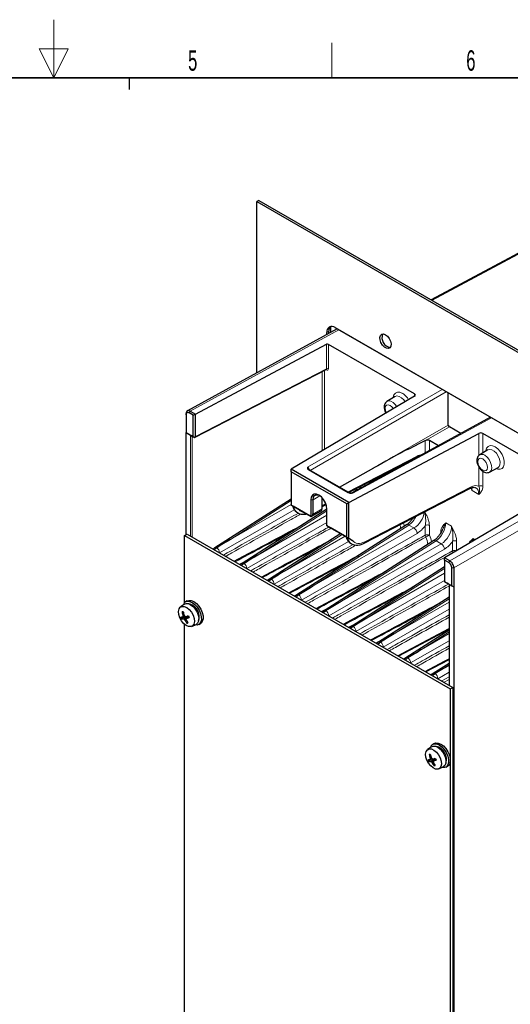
# Paper-space layout 'Blatt2' of a CAD drawing. Header units: millimetres. Extents: x 5 to 418, y 2 to 292.
# Tile 54 of 64: x 211 to 295, y 123 to 292. Entities that reach past the tile are written whole.
import ezdxf

# ---------------------------------------------------------------- set-up
doc = ezdxf.new("R2010")
doc.units = ezdxf.units.MM
doc.layers.add('SLD-0', color=7, linetype='Continuous')
doc.styles.add('SLDTEXTSTYLE0', font='TXT', dxfattribs={"width": 0.605})

psp = doc.layouts.new('Blatt2')

# ---------------------------------------------------------------- linework, layer by layer
at = {"color": 7, "linetype": 'Continuous', "lineweight": 25}
for p, q in [((252.2, 261.44), (251.84, 261.24)), ((251.84, 261.24), (322.55, 220.41)), ((251.84, 231.82), (251.84, 261.24)), ((252.2, 261.44), (322.91, 220.62)), ((306.12, 257.44), (281.78, 244.36)), ((265.67, 239.37), (239.93, 225.3)), ((263.86, 238.39), (263.86, 238.78)), ((264.22, 238.58), (264.22, 238.99)), ((264.57, 238.77), (264.57, 239.79)), ((265.27, 239.61), (309.13, 214.28)), ((265.28, 239.6), (309.12, 214.29)), ((265.63, 239.35), (265.63, 239.39)), ((241.31, 224.74), (263.81, 236.73)), ((278.92, 228.2), (264.16, 236.72)), ((241.3, 220.77), (263.75, 232.41)), ((278.93, 227.8), (257.75, 215.25)), ((275.61, 227.77), (274.2, 226.92)), ((284.73, 222.86), (284.73, 228.37)), ((240.42, 225.25), (241.31, 224.74)), ((239.72, 224.64), (239.72, 224.84)), ((239.72, 224.64), (239.72, 221.58)), ((240.95, 224.54), (240.25, 224.94)), ((240.95, 224.54), (241.31, 224.74)), ((240.95, 220.86), (240.95, 224.54)), ((241.31, 220.88), (241.31, 224.74)), ((291.97, 224.19), (268.11, 211.16)), ((286.89, 221.41), (284.91, 222.56)), ((239.72, 221.58), (240.95, 220.86)), ((239.72, 221.58), (240.52, 221.11)), ((239.72, 204.02), (239.72, 221.58)), ((239.72, 221.58), (239.72, 221.58)), ((240.74, 220.99), (241.09, 220.78)), ((240.95, 220.86), (241.02, 220.82)), ((241.1, 220.78), (241.09, 220.78)), ((267.65, 209.53), (289.97, 221.43)), ((280.78, 220.21), (280.92, 220.26)), ((283.02, 219.3), (281.48, 220.19)), ((305.43, 212.89), (290.67, 221.41)), ((291.52, 218.59), (290.11, 217.74)), ((267.61, 211.25), (279.25, 217.28)), ((267.65, 209.53), (257.75, 215.25)), ((257.75, 214.84), (257.75, 215.25)), ((267.29, 209.33), (257.75, 214.84)), ((257.75, 214.84), (257.75, 209.12)), ((260.78, 215.22), (260.79, 215.21)), ((267.63, 211.24), (260.84, 215.16)), ((266.04, 212.16), (271.95, 215.48)), ((291.82, 214.78), (293.26, 215.57)), ((270.29, 202.56), (288.44, 211.97)), ((305.44, 212.69), (284.09, 200.04)), ((257.75, 210.15), (244.66, 201.78)), ((261.14, 210.02), (261.14, 207.17)), ((261.5, 207.57), (261.5, 210.02)), ((263.06, 208.46), (263.06, 210.38)), ((263.9, 208.38), (249.35, 199.08)), ((257.75, 209.12), (261.14, 207.17)), ((257.98, 208.99), (257.75, 209.12)), ((257.75, 209.12), (257.75, 209.12)), ((258.09, 208.93), (258.11, 208.92)), ((260.96, 207.27), (258.11, 208.92)), ((261.19, 207.14), (262.9, 208.12)), ((263.06, 208.89), (263.75, 209.24)), ((263.9, 205.57), (263.9, 208.43)), ((267.29, 209.33), (267.65, 209.53)), ((267.29, 203.61), (267.29, 209.33)), ((267.65, 203.41), (267.65, 209.53)), ((258.83, 207.8), (258.88, 207.77)), ((261.18, 207.14), (261.14, 207.17)), ((277.55, 205.71), (258.72, 193.67)), ((263.9, 205.57), (267.29, 203.61)), ((263.9, 205.57), (263.9, 205.57)), ((267.29, 203.62), (264.43, 205.27)), ((239.45, 203.87), (239.89, 204.12)), ((239.45, 203.87), (285.06, 177.54)), ((239.45, 192.34), (239.45, 203.87)), ((239.89, 204.12), (285.5, 177.79)), ((266.28, 204.2), (254.03, 196.37)), ((282.24, 203.01), (263.4, 190.96)), ((267.29, 203.62), (267.3, 203.61)), ((267.29, 203.61), (267.65, 203.41)), ((267.65, 203.41), (268.27, 203.05)), ((268.02, 202.49), (268.08, 202.46)), ((247.99, 199.45), (251.28, 201.22)), ((284.09, 199.63), (284.09, 200.04)), ((284.97, 199.53), (284.09, 200.04)), ((284.09, 199.63), (284.09, 195.96)), ((284.79, 199.23), (284.09, 199.63)), ((252.67, 196.75), (255.97, 198.51)), ((284.09, 198.49), (268.09, 188.26)), ((285.32, 195.25), (285.32, 198.31)), ((285.68, 198.31), (285.68, 195.04)), ((257.35, 194.04), (260.65, 195.81)), ((284.09, 195.96), (285.32, 195.25)), ((284.09, 195.96), (284.15, 195.92)), ((284.09, 195.96), (284.09, 195.96)), ((284.15, 195.92), (284.22, 195.88)), ((284.22, 195.88), (284.58, 195.68)), ((284.87, 195.35), (284.87, 178.15)), ((284.88, 195.5), (285.68, 195.04)), ((285.32, 195.25), (285.68, 195.04)), ((285.68, 195.04), (285.68, 107.63)), ((262.04, 191.34), (265.34, 193.1)), ((284.87, 193.29), (272.77, 185.56)), ((239.43, 192.07), (238.76, 191.6)), ((239.92, 192.65), (239.63, 192.49)), ((239.38, 189.96), (238.95, 189.57)), ((239.56, 189.99), (239.14, 189.91)), ((239.39, 190.18), (239.18, 190.09)), ((239.47, 190.04), (239.19, 189.97)), ((239.73, 190.01), (239.29, 189.56)), ((240.05, 190.07), (239.38, 189.52)), ((239.68, 189.53), (239.47, 189.41)), ((240.11, 190.08), (239.67, 189.57)), ((240.11, 190.07), (239.73, 189.64)), ((266.72, 188.63), (270.02, 190.4)), ((239.45, 117.01), (239.45, 188.62)), ((239.98, 188.94), (239.85, 188.83)), ((240.68, 188.27), (241.42, 188.61)), ((241.88, 188.59), (242.17, 188.75)), ((279.39, 184.99), (284.87, 187.93)), ((271.41, 185.93), (274.71, 187.69)), ((284.87, 187.59), (277.46, 182.85)), ((276.09, 183.22), (279.39, 184.99)), ((284.07, 182.28), (284.87, 182.71)), ((280.78, 180.52), (284.08, 182.29)), ((284.87, 181.9), (282.14, 180.15)), ((285.06, 177.54), (285.5, 177.79)), ((285.5, 177.79), (285.5, 87.16)), ((285.06, 177.54), (285.06, 86.9)), ((281.85, 167.58), (281.18, 167.11)), ((282.34, 168.16), (282.06, 167.99)), ((281.81, 165.46), (281.37, 165.08)), ((281.99, 165.5), (281.57, 165.42)), ((281.81, 165.69), (281.6, 165.6)), ((281.89, 165.55), (281.62, 165.47)), ((282.15, 165.52), (281.72, 165.07)), ((282.47, 165.58), (281.81, 165.03)), ((282.1, 165.04), (281.89, 164.92)), ((282.54, 165.58), (282.1, 165.08)), ((282.54, 165.58), (282.16, 165.15)), ((282.41, 164.45), (282.28, 164.34)), ((283.11, 163.78), (283.85, 164.12)), ((284.31, 164.1), (284.59, 164.26))]:
    psp.add_line(p, q, dxfattribs=at)
at = {"color": 7, "linetype": 'Continuous', "lineweight": 18}
for p, q in [((306.37, 257.41), (281.92, 244.28)), ((265.95, 239.21), (240.42, 225.25)), ((264.22, 238.99), (263.86, 238.78)), ((263.81, 232.52), (263.81, 236.73)), ((264.16, 236.72), (264.16, 232.52)), ((241.33, 220.87), (263.81, 232.52)), ((263.1, 218.42), (263.1, 232.07)), ((263.45, 232.25), (263.45, 218.63)), ((263.8, 232.32), (263.7, 232.38)), ((260.57, 215.63), (283.66, 228.98)), ((284.37, 228.58), (261.01, 215.06)), ((278.92, 227.79), (278.92, 228.2)), ((240.25, 224.94), (240.42, 225.25)), ((292.12, 224.1), (268.35, 211.14)), ((271.95, 215.48), (284.73, 222.86)), ((284.91, 222.56), (280.92, 220.26)), ((240.46, 203.79), (240.46, 220.94)), ((240.79, 220.96), (240.74, 220.93)), ((240.74, 220.93), (240.74, 203.63)), ((241.09, 220.78), (241.02, 220.82)), ((241.31, 220.88), (241.33, 220.87)), ((280.78, 218.08), (280.78, 220.21)), ((281.48, 220.19), (281.48, 218.46)), ((289.97, 217.62), (289.97, 221.43)), ((290.67, 221.41), (290.67, 218.07)), ((267.45, 211.34), (279.36, 217.51)), ((267.51, 211.23), (260.72, 215.15)), ((289.97, 212.34), (289.97, 215.65)), ((290.67, 214.9), (290.67, 212.33)), ((271.38, 212.95), (271.34, 213.18)), ((271.42, 213.22), (271.51, 213.02)), ((284.97, 199.53), (309.7, 213.81)), ((270.4, 202.8), (288.56, 212.21)), ((310.41, 212.58), (285.68, 198.31)), ((289.98, 210.92), (288.8, 211.6)), ((257.75, 209.87), (247.33, 203.21)), ((261.14, 210.02), (261.5, 210.02)), ((262.67, 210.72), (261.5, 210.02)), ((258.29, 208.31), (245.46, 200.91)), ((247.33, 203.21), (257.75, 209.22)), ((263.9, 208.1), (252.01, 200.5)), ((261.5, 207.57), (263.06, 208.46)), ((263.06, 209.06), (263.69, 209.39)), ((252.01, 200.5), (263.9, 207.37)), ((263.9, 206.14), (250.15, 198.2)), ((277.94, 205.68), (261.38, 195.1)), ((261.38, 195.1), (278.83, 205.17)), ((278.83, 205.17), (277.94, 205.68)), ((280.78, 203.94), (280.78, 205.61)), ((281.48, 205.6), (281.48, 203.93)), ((284.29, 206.05), (285.3, 205.47)), ((266.5, 204.07), (256.7, 197.8)), ((256.7, 197.8), (267.03, 203.77)), ((279.36, 204.25), (259.52, 192.79)), ((283.43, 204.32), (283.43, 204.48)), ((288.98, 203.34), (289.32, 203.14)), ((267.6, 202.87), (254.83, 195.5)), ((284.05, 201.55), (264.2, 190.09)), ((282.63, 202.98), (266.07, 192.39)), ((266.07, 192.39), (283.52, 202.47)), ((283.52, 202.47), (282.63, 202.98)), ((285.46, 201.24), (285.46, 202.9)), ((286.16, 202.9), (286.16, 201.27)), ((248.87, 198.94), (250.23, 199.64)), ((284.09, 198.21), (270.75, 189.69)), ((284.79, 199.23), (284.97, 199.53)), ((285.32, 198.31), (285.68, 198.31)), ((253.56, 196.23), (254.91, 196.94)), ((270.75, 189.69), (284.09, 197.39)), ((284.09, 196.16), (268.88, 187.39)), ((284.93, 195.26), (284.93, 178.12)), ((258.24, 193.53), (259.6, 194.23)), ((284.87, 193.02), (275.44, 186.98)), ((262.93, 190.82), (264.28, 191.53)), ((284.87, 191.21), (273.57, 184.68)), ((275.44, 186.98), (284.87, 192.43)), ((267.61, 188.12), (268.96, 188.82)), ((272.3, 185.42), (273.65, 186.12)), ((284.87, 187.75), (276.25, 183.13)), ((284.87, 187.32), (280.12, 184.28)), ((280.12, 184.28), (284.87, 187.02)), ((284.87, 185.8), (278.25, 181.98)), ((276.98, 182.71), (278.33, 183.41)), ((284.87, 182.54), (280.93, 180.43)), ((284.87, 181.62), (284.8, 181.57)), ((284.8, 181.57), (284.87, 181.61)), ((281.67, 180.01), (283.02, 180.71)), ((284.87, 180.39), (282.94, 179.27)), ((283.61, 178.89), (284.87, 179.6)), ((284.87, 179.16), (284, 178.66))]:
    psp.add_line(p, q, dxfattribs=at)
at = {"color": 7, "linetype": 'Continuous', "lineweight": 25, "flags": 128}
for points in [[(273.94, 238.37), (274.29, 238.1), (274.6, 237.7), (274.81, 237.25), (274.91, 236.8), (274.88, 236.4), (274.72, 236.13), (274.45, 236), (274.12, 236.04), (273.76, 236.25), (273.43, 236.59), (273.16, 237.02), (273.01, 237.48), (272.97, 237.91), (273.07, 238.25), (273.29, 238.46), (273.59, 238.5), (273.94, 238.37)], [(263.9, 208.43), (263.83, 208.96), (263.64, 209.52), (263.33, 210.05), (262.95, 210.5), (262.52, 210.82), (262.09, 210.99), (261.71, 210.98), (261.41, 210.81), (261.21, 210.48), (261.14, 210.02)], [(261.5, 210.02), (261.57, 210.46), (261.78, 210.75), (262.1, 210.88), (262.49, 210.82), (262.61, 210.76)], [(239.03, 191.71), (239.41, 191.69), (239.84, 191.5), (240.25, 191.15), (240.62, 190.7), (240.91, 190.17), (241.08, 189.62), (241.13, 189.1), (241.04, 188.67), (240.83, 188.37), (240.51, 188.22), (240.13, 188.24), (239.7, 188.43), (239.29, 188.78), (238.92, 189.23), (238.63, 189.76), (238.46, 190.31), (238.41, 190.83), (238.5, 191.26), (238.71, 191.56), (239.03, 191.71)], [(239.43, 192.07), (239.7, 192.19), (240.09, 192.17), (240.5, 191.99), (240.92, 191.67), (241.3, 191.23), (241.6, 190.72), (241.8, 190.17), (241.89, 189.65), (241.85, 189.19), (241.69, 188.83), (241.42, 188.61)], [(239.89, 192.58), (240.3, 192.56), (240.75, 192.38), (241.2, 192.05), (241.61, 191.6), (241.95, 191.06), (242.2, 190.48), (242.33, 189.9), (242.34, 189.38), (242.21, 188.95), (241.97, 188.65), (241.63, 188.5), (241.22, 188.51), (241.21, 188.51)], [(239.92, 192.65), (240.17, 192.74), (240.58, 192.72), (241.03, 192.54), (241.48, 192.21), (241.89, 191.76), (242.24, 191.22), (242.48, 190.64), (242.62, 190.07), (242.62, 189.54), (242.49, 189.11), (242.25, 188.81), (242.17, 188.75)], [(281.85, 167.58), (282.13, 167.69), (282.51, 167.68), (282.93, 167.5), (283.35, 167.18), (283.72, 166.74), (284.03, 166.23), (284.23, 165.68), (284.32, 165.16), (284.28, 164.69), (284.11, 164.34), (283.85, 164.12)], [(282.32, 168.08), (282.73, 168.07), (283.17, 167.89), (283.62, 167.56), (284.04, 167.11), (284.38, 166.57), (284.63, 165.99), (284.76, 165.41), (284.76, 164.89), (284.64, 164.46), (284.4, 164.15), (284.06, 164), (283.65, 164.02), (283.64, 164.02)], [(282.34, 168.16), (282.6, 168.25), (283.01, 168.23), (283.46, 168.05), (283.91, 167.72), (284.32, 167.27), (284.66, 166.73), (284.91, 166.15), (285.04, 165.57), (285.05, 165.05), (284.92, 164.62), (284.68, 164.32), (284.59, 164.26)], [(281.45, 167.22), (281.84, 167.2), (282.26, 167), (282.68, 166.66), (283.05, 166.2), (283.34, 165.67), (283.51, 165.13), (283.56, 164.61), (283.47, 164.18), (283.26, 163.88), (282.94, 163.73), (282.55, 163.75), (282.13, 163.94), (281.71, 164.28), (281.34, 164.74), (281.06, 165.27), (280.88, 165.82), (280.84, 166.34), (280.92, 166.77), (281.14, 167.07), (281.45, 167.22)]]:
    psp.add_lwpolyline(points, dxfattribs=at)
at = {"color": 7, "linetype": 'Continuous', "lineweight": 18, "flags": 128}
for points in [[(275.26, 227.56), (275.27, 227.64), (275.4, 228.07), (275.64, 228.36), (275.98, 228.51), (276.39, 228.49), (276.84, 228.3)], [(274.2, 226.92), (274.49, 227.01), (274.87, 226.94), (275.26, 226.71), (275.64, 226.34), (275.89, 225.99)], [(277.32, 226.84), (277.08, 227.19), (276.7, 227.56), (276.29, 227.79), (275.91, 227.86), (275.61, 227.77)], [(275.29, 225.64), (275.04, 225.97), (274.72, 226.23), (274.39, 226.35), (274.12, 226.29), (273.93, 226.08), (273.87, 225.74), (273.93, 225.33), (274.1, 224.93)], [(291.17, 218.38), (291.18, 218.46), (291.31, 218.88), (291.55, 219.18), (291.89, 219.32), (292.3, 219.3), (292.75, 219.12)], [(293.26, 215.57), (293.43, 215.72), (293.6, 216.05), (293.63, 216.5), (293.53, 217.01), (293.31, 217.53), (292.99, 218), (292.6, 218.37), (292.2, 218.61), (291.82, 218.68), (291.52, 218.59)], [(292.75, 219.12), (293.2, 218.79), (293.61, 218.33), (293.95, 217.8), (294.19, 217.22), (294.32, 216.64), (294.32, 216.12), (294.19, 215.7), (293.95, 215.4), (293.61, 215.25), (293.2, 215.28), (292.9, 215.38)], [(290.63, 217.05), (290.3, 217.16), (290.03, 217.11), (289.84, 216.9), (289.78, 216.56), (289.84, 216.14), (290.03, 215.72), (290.3, 215.34), (290.63, 215.08), (290.95, 214.97), (291.23, 215.02), (291.42, 215.23), (291.48, 215.57), (291.42, 215.99), (291.23, 216.41), (290.95, 216.79), (290.63, 217.05)], [(290.98, 217.66), (291.37, 217.36), (291.72, 216.94), (291.99, 216.44), (292.15, 215.93), (292.18, 215.46), (292.08, 215.07), (291.86, 214.81), (291.81, 214.78)], [(267.73, 211.31), (267.75, 211.22), (267.76, 211.2)], [(277.04, 206.06), (277.12, 205.81), (277.19, 205.48)]]:
    psp.add_lwpolyline(points, dxfattribs=at)
at = {"color": 7, "linetype": 'Continuous', "lineweight": 25}
for centre, radius, start, end in [((264.73, 238.92), 0.873, 50.7971, 189.2138), ((265.31, 239.07), 1.1, 140.0303, 184.2655), ((275.03, 237.88), 1.7, 158.514, 261.4805), ((240.07, 191.73), 0.862, 102.1837, 166.4214), ((239.74, 189.95), 2.24, 342.0112, 77.9834), ((234.53, 216.36), 26.85, 279.2072, 279.8865), ((242.71, 191.34), 4.16, 200.9563, 205.2376), ((239.16, 190.88), 1.33, 260.8373, 275.6225), ((226.74, 260.62), 70.9, 279.9698, 280.1228), ((243.16, 191.38), 4.18, 188.0561, 197.9097), ((240.98, 188.31), 2.44, 137.1975, 139.0102), ((242.78, 190.44), 3.62, 185.5251, 187.5322), ((245.31, 192.24), 6.27, 193.016, 199.6147), ((240.22, 191.78), 2.41, 247.2381, 249.5827), ((242.69, 192.04), 4.16, 217.2258, 219.1368), ((244.44, 193.36), 5.98, 212.6594, 213.9774), ((241.31, 195.98), 6.24, 252.9126, 253.888), ((216.94, 315.52), 127.56, 280.223, 280.4629), ((209.05, 219.48), 42.8, 315.677, 315.7955), ((244.74, 190.55), 5.17, 190.9139, 192.2716), ((238.53, 194.25), 4.77, 284.5771, 290.8618), ((245.83, 192.35), 6.15, 201.6516, 204.5426), ((242.91, 191.27), 3.91, 208.2902, 218.593), ((244.53, 191.87), 5.4, 206.5818, 213.8661), ((239.46, 191.59), 2.79, 278.1016, 281.9875), ((282.5, 167.24), 0.862, 102.1837, 166.4214), ((282.16, 165.45), 2.24, 342.0112, 77.9834), ((269.17, 236.13), 70.9, 279.9698, 280.1228), ((285.58, 166.88), 4.18, 188.0561, 197.9097), ((287.74, 167.74), 6.27, 193.016, 199.6145), ((276.96, 191.86), 26.84, 279.2069, 279.8864), ((285.13, 166.85), 4.16, 200.9569, 205.2373), ((281.59, 166.39), 1.33, 260.8373, 275.6225), ((283.4, 163.82), 2.43, 137.1921, 139.0156), ((285.2, 165.95), 3.61, 185.5241, 187.5331), ((282.65, 167.29), 2.41, 247.2383, 249.5825), ((285.12, 167.55), 4.16, 217.2261, 219.136), ((286.87, 168.87), 5.99, 212.6604, 213.977), ((285.34, 166.77), 3.91, 208.2903, 218.593), ((283.74, 171.49), 6.24, 252.9129, 253.8877), ((259.37, 291.03), 127.56, 280.223, 280.4629), ((248.85, 197.55), 46.47, 315.6817, 315.7908), ((287.16, 166.06), 5.16, 190.9129, 192.2726), ((286.95, 167.38), 5.4, 206.5818, 213.8661), ((280.96, 169.76), 4.77, 284.5771, 290.8621), ((281.89, 167.1), 2.79, 278.1016, 281.9875), ((288.26, 167.86), 6.16, 201.6518, 204.5421)]:
    psp.add_arc(centre, radius, start, end, dxfattribs=at)
at = {"color": 7, "linetype": 'Continuous', "lineweight": 18}
for centre, radius, start, end in [((263.66, 232.33), 0.138, 355.868, 39.3737), ((263.98, 232.18), 0.386, 62.6783, 116.4556), ((275.12, 225.56), 3.24, 30.3868, 57.9576), ((240.6, 221.21), 0.309, 242.678, 296.4558), ((241.16, 220.91), 0.141, 240.7786, 282.634), ((241.12, 221), 0.246, 317.5437, 329.1589), ((279.12, 217.49), 0.246, 301.9914, 6.1311), ((290.48, 217.01), 0.816, 52.7433, 116.9529), ((260.79, 215.04), 0.124, 65.4346, 124.8357), ((288.31, 212.18), 0.246, 301.9907, 6.1318), ((290.31, 211.65), 0.771, 62.6783, 116.4557), ((267.58, 211.13), 0.124, 65.4346, 124.8357), ((273.93, 204.97), 2.6, 1.9048, 17.133), ((277.73, 205.37), 0.379, 54.8682, 117.0092), ((278.16, 204.17), 1.21, 3.9926, 56.0074), ((281.12, 204.92), 0.771, 62.6783, 116.4558), ((281.12, 203.25), 0.771, 62.6783, 116.4558), ((281.51, 203.97), 0.73, 182.2216, 208.2544), ((284.27, 197.7), 6.84, 114.1674, 119.9205), ((278.3, 202.22), 2.92, 2.6466, 28.6869), ((278.01, 202.08), 3.93, 10.1397, 28.076), ((282.41, 202.67), 0.379, 54.8685, 117.0088), ((244.83, 201.48), 0.349, 62.467, 118.4201), ((244.24, 200.82), 1.23, 4.2326, 52.1425), ((270.15, 202.77), 0.246, 301.997, 6.1367), ((282.84, 201.46), 1.21, 3.9926, 56.0074), ((285.81, 202.21), 0.771, 62.6784, 116.4557), ((285.81, 200.54), 0.78, 66.0728, 116.2641), ((286.19, 201.26), 0.73, 182.2217, 208.2544), ((289.17, 194.59), 7.29, 117.7078, 119.7473), ((249.51, 198.77), 0.349, 62.467, 118.4201), ((248.92, 198.11), 1.23, 4.2326, 52.1425), ((254.2, 196.07), 0.349, 62.4671, 118.42), ((253.61, 195.41), 1.23, 4.2326, 52.1425), ((284.97, 195.35), 0.0964, 184.7349, 247.1239), ((258.88, 193.36), 0.349, 62.4671, 118.42), ((258.29, 192.7), 1.23, 4.2325, 52.1426), ((263.57, 190.66), 0.349, 62.4671, 118.42), ((262.98, 190), 1.23, 4.2325, 52.1425), ((268.25, 187.95), 0.349, 62.467, 118.4201), ((267.66, 187.29), 1.23, 4.2325, 52.1426), ((272.94, 185.25), 0.349, 62.4672, 118.4199), ((272.35, 184.59), 1.23, 4.2325, 52.1426), ((277.62, 182.54), 0.349, 62.4675, 118.4196), ((277.03, 181.89), 1.23, 4.2324, 52.1427), ((282.31, 179.84), 0.349, 62.4672, 118.4199), ((281.71, 179.18), 1.23, 4.2325, 52.1426)]:
    psp.add_arc(centre, radius, start, end, dxfattribs=at)
at = {"color": 7, "linetype": 'Continuous', "lineweight": 25}
for centre, major_axis, ratio, start_param, end_param in [((263.98, 236.62), (0.25, -0.003), 0.569487, 0.79193, 2.336547), ((278.57, 228), (0.5, -0.006), 0.569487, 5.530499, 7.075116), ((284.91, 222.76), (-0.125, 0.217), 0.577499, 0.785581, 2.356174), ((241.07, 220.79), (0.463, -0.267), 0.000068, 2.382739, 3.001489), ((241.02, 221.06), (0.26, -0.257), 0.50197, 5.190124, 5.81075), ((241.02, 221.06), (0.26, -0.257), 0.50197, 0.209023, 0.459224), ((281.44, 220.76), (4.48, 2.39), 0.035491, 3.493526, 4.544408), ((281.12, 220), (0.5, -0.006), 0.568982, 0.792338, 1.987709), ((290.31, 221.22), (0.5, -0.006), 0.569487, 0.79193, 2.336547), ((272.12, 215.38), (14.64, 8.25), 0.010453, 1.205942, 1.576777), ((260.79, 211.29), (1.93, 3.5), 0.564012, 2.571941, 3.130655), ((262.53, 208.77), (-0.375, 0.65), 0.577645, 3.137221, 3.927491), ((260.43, 207.58), (0.753, -0.435), 0.000072, 5.50216, 6.278665), ((260.45, 207.59), (1.04, -0.02), 0.587374, 5.501757, 6.296505), ((263.88, 205.59), (0.767, -0.443), 0.000069, 4.743548, 5.520053), ((247.34, 202.6), (20.26, 12.31), 0.022083, 1.558058, 1.673678), ((269.98, 205.98), (1.93, 3.5), 0.564012, 2.571941, 3.130655), ((252.03, 199.9), (20.26, 12.31), 0.022083, 1.558058, 1.673678), ((256.71, 197.2), (20.26, 12.31), 0.022083, 1.558058, 1.673678), ((261.4, 194.49), (20.26, 12.31), 0.022083, 1.558058, 1.673678), ((284.89, 195.49), (0.45, -0.26), 0.000072, 1.737144, 2.355894), ((266.08, 191.79), (20.26, 12.31), 0.022083, 1.558058, 1.673678), ((270.76, 189.08), (20.26, 12.31), 0.022083, 1.558058, 1.673678), ((275.45, 186.38), (20.26, 12.31), 0.022083, 1.558058, 1.673678), ((280.13, 183.67), (20.26, 12.31), 0.022083, 1.558058, 1.673678), ((284.82, 180.97), (20.26, 12.31), 0.022083, 1.558058, 1.673678)]:
    psp.add_ellipse(centre, major_axis=major_axis, ratio=ratio, start_param=start_param, end_param=end_param, dxfattribs=at)
at = {"color": 7, "linetype": 'Continuous', "lineweight": 18}
for centre, major_axis, ratio, start_param, end_param in [((263.63, 232.62), (-0.135, 0.211), 0.575417, 3.089477, 3.900778), ((263.8, 232.73), (-0.25, 0.433), 0.576986, 2.356618, 3.926729), ((240.78, 220.75), (-0.225, 0.39), 0.576986, 0.182732, 0.785137), ((240.92, 220.83), (-0.133, 0.212), 0.575855, 0.51633, 0.764342), ((241.16, 220.98), (-0.151, 0.203), 0.452256, 3.068619, 3.87992), ((279.31, 215.03), (1.56, 2.56), 0.592292, 0.381404, 0.772931), ((260.57, 215.22), (-0.25, 0.433), 0.569606, 4.158245, 5.497959), ((268.53, 213.11), (1.19, 2.2), 0.557414, 4.428196, 4.656623), ((269.42, 212.59), (1.32, 2.13), 0.596679, 5.163004, 5.294054), ((288.5, 209.73), (1.56, 2.56), 0.592292, 0.057933, 0.772931), ((287.09, 210.55), (1.19, 2.2), 0.558964, 5.482951, 5.760952), ((288.15, 209.94), (1.31, 2.13), 0.595228, 5.514437, 6.311781), ((268.36, 210.73), (-0.255, 0.43), 0.577354, 5.491017, 6.262398), ((260.93, 211.2), (2.07, 3.42), 0.590448, 2.594866, 3.132126), ((261.27, 210.99), (1.82, 2.99), 0.592292, 2.896681, 3.414091), ((277.9, 207.7), (1.19, 2.2), 0.557414, 3.937195, 4.778412), ((278.79, 207.19), (1.32, 2.13), 0.596679, 3.971302, 5.390108), ((279.3, 206.87), (1.69, 2.78), 0.592292, 3.966883, 4.616415), ((282.58, 204.99), (1.19, 2.2), 0.557414, 3.937195, 5.481811), ((283.47, 204.48), (1.32, 2.13), 0.596679, 3.971302, 5.515918), ((270.12, 205.9), (2.07, 3.42), 0.590448, 2.594866, 3.132126), ((270.47, 205.69), (1.82, 2.99), 0.592292, 2.896792, 3.914523), ((287.27, 202.29), (1.19, 2.2), 0.557414, 5.282162, 5.481811), ((283.99, 204.17), (1.69, 2.78), 0.592292, 3.966883, 4.616415), ((284.61, 195.45), (-0.225, 0.39), 0.577777, 3.927415, 4.529819)]:
    psp.add_ellipse(centre, major_axis=major_axis, ratio=ratio, start_param=start_param, end_param=end_param, dxfattribs=at)
at = {"color": 7, "linetype": 'Continuous', "lineweight": 25}
for points, knots in [([(263.75, 232.4), (263.77, 232.41), (263.79, 232.42), (263.78, 232.42), (263.78, 232.42)], [0, 0, 0, 0, 0.8732645, 1, 1, 1, 1]), ([(274.2, 226.92), (274.1, 226.84), (273.91, 226.69), (273.76, 226.34), (273.7, 225.95), (273.76, 225.5), (273.88, 225.12), (274, 224.94), (274.03, 224.89)], [0, 0, 0, 0, 0.174622, 0.347359, 0.529153, 0.728815, 0.93769, 1, 1, 1, 1]), ([(240.25, 224.94), (240.22, 224.96), (240.18, 224.98), (240.12, 225), (240.06, 225.01), (240.01, 225.02), (239.96, 225.01), (239.92, 225), (239.89, 224.99), (239.86, 224.97), (239.83, 224.95), (239.8, 224.92), (239.78, 224.89), (239.76, 224.86), (239.74, 224.82), (239.73, 224.78), (239.72, 224.73), (239.72, 224.69), (239.72, 224.65), (239.72, 224.64)], [0, 0, 0, 0, 0.080426, 0.161504, 0.202306, 0.308249, 0.362619, 0.417392, 0.470308, 0.523605, 0.577469, 0.63213, 0.685008, 0.738264, 0.792097, 0.846706, 0.884834, 0.961457, 1, 1, 1, 1]), ([(241.09, 220.78), (241.1, 220.78), (241.1, 220.78), (241.11, 220.77), (241.11, 220.77), (241.11, 220.77), (241.11, 220.77), (241.11, 220.77), (241.11, 220.77), (241.11, 220.77), (241.12, 220.77), (241.13, 220.76), (241.15, 220.75), (241.19, 220.74), (241.25, 220.75), (241.28, 220.76), (241.3, 220.77)], [0, 0, 0, 0, 0.056865, 0.117091, 0.154081, 0.164153, 0.167978, 0.169989, 0.172799, 0.182778, 0.200502, 0.238212, 0.327297, 0.510456, 0.794031, 1, 1, 1, 1]), ([(241.3, 220.83), (241.29, 220.81), (241.28, 220.8), (241.24, 220.77), (241.21, 220.77), (241.19, 220.77)], [0, 0, 0, 0, 0.5, 0.5, 1, 1, 1, 1]), ([(279.25, 217.28), (279.32, 217.32), (279.41, 217.36), (279.48, 217.38), (279.5, 217.38)], [0, 0, 0, 0, 0.832803, 1, 1, 1, 1]), ([(290.12, 217.72), (290.05, 217.68), (289.88, 217.58), (289.71, 217.29), (289.62, 216.91), (289.63, 216.48), (289.77, 216), (290.01, 215.54), (290.34, 215.13), (290.72, 214.83), (291.12, 214.68), (291.5, 214.65), (291.71, 214.74), (291.81, 214.78)], [0, 0, 0, 0, 0.055778, 0.141645, 0.228678, 0.323957, 0.426163, 0.529256, 0.63329, 0.740011, 0.836193, 0.924075, 1, 1, 1, 1]), ([(260.88, 215.14), (260.86, 215.15), (260.81, 215.17), (260.79, 215.2), (260.79, 215.21), (260.79, 215.21)], [0, 0, 0, 0, 0.333351, 0.69968, 1, 1, 1, 1]), ([(269.11, 212.02), (268.99, 211.87), (268.8, 211.62), (268.59, 211.45), (268.52, 211.39)], [0, 0, 0, 0, 0.643234, 1, 1, 1, 1]), ([(288.44, 211.97), (288.51, 212.01), (288.72, 212.1), (289.02, 212.17), (289.28, 212.16), (289.38, 212.1), (289.43, 212.07)], [0, 0, 0, 0, 0.162485, 0.474066, 0.787994, 1, 1, 1, 1]), ([(268.08, 211.16), (268.01, 211.16), (267.88, 211.16), (267.73, 211.19), (267.64, 211.23), (267.62, 211.25), (267.6, 211.26)], [0, 0, 0, 0, 0.390005, 0.645725, 0.839289, 1, 1, 1, 1]), ([(268.12, 211.16), (268.11, 211.16), (268.1, 211.16), (268.09, 211.16), (268.08, 211.16)], [0, 0, 0, 0, 0.493454, 1, 1, 1, 1]), ([(257.98, 208.99), (257.98, 208.99), (257.97, 209), (257.99, 208.98), (258.03, 208.96), (258.07, 208.94), (258.09, 208.93)], [0, 0, 0, 0, 0.044549, 0.475803, 0.737291, 1, 1, 1, 1]), ([(257.98, 208.99), (258, 208.93), (258.07, 208.67), (258.27, 208.3), (258.52, 207.99), (258.69, 207.9), (258.72, 207.88)], [0, 0, 0, 0, 0.131197, 0.559697, 0.927516, 1, 1, 1, 1]), ([(258.84, 207.81), (258.95, 207.74), (259.22, 207.58), (259.71, 207.52), (260.1, 207.52), (260.31, 207.58), (260.33, 207.59)], [0, 0, 0, 0, 0.266987, 0.611288, 0.96033, 1, 1, 1, 1]), ([(278.67, 206.91), (278.61, 206.81), (278.44, 206.54), (278.11, 206.16), (277.79, 205.87), (277.6, 205.75), (277.55, 205.71)], [0, 0, 0, 0, 0.1823046, 0.5267189, 0.8662214, 1, 1, 1, 1]), ([(251.28, 201.21), (253.36, 202.33), (256.26, 203.88), (259.16, 205.43), (259.97, 205.87)], [0, 0, 0, 0, 0.72017, 1, 1, 1, 1]), ([(283.68, 204.79), (283.62, 204.68), (283.49, 204.37), (283.18, 203.91), (282.8, 203.45), (282.47, 203.16), (282.29, 203.04), (282.24, 203.01)], [0, 0, 0, 0, 0.149465, 0.402377, 0.654096, 0.902226, 1, 1, 1, 1]), ([(255.96, 198.51), (258.05, 199.63), (260.94, 201.17), (263.84, 202.73), (264.65, 203.16)], [0, 0, 0, 0, 0.72017, 1, 1, 1, 1]), ([(267.18, 203.68), (267.19, 203.62), (267.26, 203.36), (267.47, 202.99), (267.71, 202.68), (267.88, 202.59), (267.91, 202.58)], [0, 0, 0, 0, 0.1259461, 0.5570361, 0.9270781, 1, 1, 1, 1]), ([(267.3, 203.61), (267.34, 203.58), (267.4, 203.55), (267.5, 203.49), (267.55, 203.46), (267.7, 203.38), (267.79, 203.33), (267.94, 203.24), (268.01, 203.2), (268.15, 203.12), (268.21, 203.08), (268.27, 203.05)], [0, 0, 0, 0, 0.125, 0.125, 0.25, 0.25, 0.5, 0.5, 0.75, 0.75, 1, 1, 1, 1]), ([(244.66, 201.78), (244.58, 201.73), (244.48, 201.66), (244.4, 201.56), (244.38, 201.53)], [0, 0, 0, 0, 0.752236, 1, 1, 1, 1]), ([(244.58, 201.42), (244.65, 201.5), (244.78, 201.64), (244.92, 201.74), (244.99, 201.78)], [0, 0, 0, 0, 0.521301, 1, 1, 1, 1]), ([(268.03, 202.51), (268.15, 202.44), (268.41, 202.28), (268.9, 202.2), (269.46, 202.24), (269.93, 202.39), (270.2, 202.52), (270.29, 202.56)], [0, 0, 0, 0, 0.180818, 0.413997, 0.650387, 0.895953, 1, 1, 1, 1]), ([(260.65, 195.81), (262.73, 196.92), (265.63, 198.47), (268.52, 200.02), (269.34, 200.46)], [0, 0, 0, 0, 0.7201705, 1, 1, 1, 1]), ([(249.35, 199.08), (249.27, 199.03), (249.16, 198.96), (249.08, 198.85), (249.06, 198.83)], [0, 0, 0, 0, 0.752236, 1, 1, 1, 1]), ([(249.26, 198.71), (249.33, 198.79), (249.46, 198.94), (249.61, 199.03), (249.68, 199.08)], [0, 0, 0, 0, 0.521301, 1, 1, 1, 1]), ([(285.32, 198.31), (285.32, 198.34), (285.32, 198.41), (285.3, 198.52), (285.27, 198.63), (285.22, 198.74), (285.16, 198.86), (285.09, 198.96), (285.01, 199.06), (284.93, 199.13), (284.86, 199.19), (284.82, 199.21), (284.79, 199.23)], [0, 0, 0, 0, 0.099897, 0.202339, 0.308351, 0.417459, 0.523254, 0.63214, 0.73786, 0.846651, 0.922772, 1, 1, 1, 1]), ([(254.03, 196.37), (253.95, 196.32), (253.85, 196.25), (253.77, 196.15), (253.75, 196.12)], [0, 0, 0, 0, 0.7522362, 1, 1, 1, 1]), ([(253.95, 196.01), (254.02, 196.09), (254.15, 196.24), (254.29, 196.33), (254.36, 196.38)], [0, 0, 0, 0, 0.521301, 1, 1, 1, 1]), ([(265.33, 193.1), (267.42, 194.22), (270.31, 195.77), (273.21, 197.32), (274.02, 197.75)], [0, 0, 0, 0, 0.72017, 1, 1, 1, 1]), ([(270.02, 190.4), (272.1, 191.51), (275, 193.06), (277.89, 194.61), (278.7, 195.05)], [0, 0, 0, 0, 0.72017, 1, 1, 1, 1]), ([(284.82, 195.54), (284.82, 195.53), (284.84, 195.5), (284.86, 195.43), (284.87, 195.37), (284.87, 195.35), (284.87, 195.35)], [0, 0, 0, 0, 0.105875, 0.529089, 0.8955, 1, 1, 1, 1]), ([(258.72, 193.67), (258.64, 193.62), (258.53, 193.55), (258.45, 193.45), (258.43, 193.42)], [0, 0, 0, 0, 0.752236, 1, 1, 1, 1]), ([(258.63, 193.3), (258.7, 193.38), (258.83, 193.53), (258.98, 193.63), (259.04, 193.67)], [0, 0, 0, 0, 0.521301, 1, 1, 1, 1]), ([(274.7, 187.69), (276.79, 188.81), (279.68, 190.36), (282.58, 191.91), (283.39, 192.35)], [0, 0, 0, 0, 0.72017, 1, 1, 1, 1]), ([(263.4, 190.96), (263.32, 190.91), (263.22, 190.84), (263.13, 190.74), (263.11, 190.72)], [0, 0, 0, 0, 0.752236, 1, 1, 1, 1]), ([(263.31, 190.6), (263.32, 190.62), (263.39, 190.7), (263.5, 190.8), (263.63, 190.9), (263.69, 190.94), (263.73, 190.97)], [0, 0, 0, 0, 0.112937, 0.52678, 0.762259, 1, 1, 1, 1]), ([(268.09, 188.26), (268.01, 188.21), (267.9, 188.13), (267.81, 188.02), (267.78, 187.99)], [0, 0, 0, 0, 0.7076714, 1, 1, 1, 1]), ([(268, 187.9), (268.07, 187.97), (268.2, 188.12), (268.34, 188.22), (268.41, 188.26)], [0, 0, 0, 0, 0.521301, 1, 1, 1, 1]), ([(272.77, 185.56), (272.69, 185.5), (272.58, 185.43), (272.49, 185.32), (272.47, 185.29)], [0, 0, 0, 0, 0.707671, 1, 1, 1, 1]), ([(272.69, 185.19), (272.75, 185.27), (272.88, 185.42), (273.03, 185.51), (273.1, 185.56)], [0, 0, 0, 0, 0.521301, 1, 1, 1, 1]), ([(277.46, 182.85), (277.38, 182.8), (277.27, 182.73), (277.19, 182.63), (277.17, 182.6)], [0, 0, 0, 0, 0.752236, 1, 1, 1, 1]), ([(277.37, 182.49), (277.44, 182.56), (277.57, 182.71), (277.71, 182.81), (277.78, 182.85)], [0, 0, 0, 0, 0.521301, 1, 1, 1, 1]), ([(282.14, 180.15), (282.06, 180.1), (281.95, 180.03), (281.87, 179.92), (281.85, 179.9)], [0, 0, 0, 0, 0.752236, 1, 1, 1, 1]), ([(282.06, 179.78), (282.12, 179.86), (282.25, 180.01), (282.4, 180.1), (282.47, 180.15)], [0, 0, 0, 0, 0.521301, 1, 1, 1, 1])]:
    psp.add_open_spline(points, degree=3, knots=knots, dxfattribs=at)
for points in [[(239.77, 225.12), (239.74, 225.04), (239.72, 224.95), (239.72, 224.84)], [(239.92, 225.3), (239.86, 225.26), (239.81, 225.2), (239.77, 225.12)], [(240.15, 225.34), (240.07, 225.35), (239.99, 225.34), (239.92, 225.3)], [(240.42, 225.25), (240.33, 225.3), (240.24, 225.34), (240.15, 225.34)], [(240.52, 221.11), (240.55, 221.1), (240.58, 221.08), (240.62, 221.06)], [(285.24, 199.31), (285.16, 199.4), (285.06, 199.48), (284.97, 199.53)], [(285.47, 199), (285.41, 199.12), (285.33, 199.22), (285.24, 199.31)], [(285.62, 198.65), (285.59, 198.77), (285.54, 198.89), (285.47, 199)], [(285.68, 198.31), (285.68, 198.41), (285.66, 198.53), (285.62, 198.65)], [(284.82, 195.54), (284.82, 195.53), (284.85, 195.52), (284.88, 195.5)]]:
    psp.add_open_spline(points, degree=3, dxfattribs=at)
at = {"color": 7, "linetype": 'Continuous', "lineweight": 18}
for points, knots in [([(260.72, 215.15), (260.67, 215.18), (260.63, 215.21), (260.57, 215.29), (260.55, 215.33), (260.52, 215.46), (260.55, 215.55), (260.57, 215.63)], [0, 0, 0, 0, 0.25, 0.25, 0.5, 0.5, 1, 1, 1, 1]), ([(260.57, 215.63), (260.57, 215.63), (260.58, 215.62), (260.59, 215.6), (260.62, 215.57), (260.64, 215.53), (260.67, 215.49), (260.68, 215.45), (260.7, 215.43), (260.71, 215.4), (260.72, 215.36), (260.74, 215.32), (260.76, 215.27), (260.78, 215.23), (260.78, 215.22)], [0, 0, 0, 0, 0.005907, 0.067579, 0.188408, 0.305091, 0.422324, 0.482317, 0.547389, 0.612526, 0.690162, 0.768285, 0.924645, 1, 1, 1, 1]), ([(288.8, 211.6), (288.8, 211.6), (288.78, 211.66), (288.71, 211.81), (288.65, 211.96), (288.61, 212.05)], [0, 0, 0, 0, 0.012837, 0.383575, 1, 1, 1, 1]), ([(288.63, 212.13), (288.68, 212.02), (288.75, 211.87), (288.79, 211.68), (288.8, 211.62), (288.8, 211.6), (288.8, 211.6)], [0, 0, 0, 0, 0.685161, 0.930496, 0.98876, 1, 1, 1, 1]), ([(289.97, 212.34), (290.02, 212.21), (290.04, 212.1), (290.08, 211.88), (290.09, 211.77), (290.09, 211.54), (290.08, 211.43), (290.05, 211.24), (290.04, 211.18), (290.01, 211.06), (290, 210.99), (289.98, 210.92)], [0, 0, 0, 0, 0.25, 0.25, 0.5, 0.5, 0.75, 0.75, 0.875, 0.875, 1, 1, 1, 1]), ([(290.67, 212.33), (290.67, 212.16), (290.64, 212.01), (290.58, 211.81), (290.56, 211.74), (290.5, 211.62), (290.47, 211.56), (290.31, 211.28), (290.15, 211.1), (289.98, 210.92)], [0, 0, 0, 0, 0.25, 0.25, 0.375, 0.375, 0.5, 0.5, 1, 1, 1, 1]), ([(267.51, 211.23), (267.56, 211.2), (267.62, 211.17), (267.76, 211.14), (267.83, 211.13), (268.06, 211.11), (268.21, 211.12), (268.35, 211.14)], [0, 0, 0, 0, 0.25, 0.25, 0.5, 0.5, 1, 1, 1, 1]), ([(268.35, 211.14), (268.35, 211.14), (268.3, 211.15), (268.22, 211.17), (268.15, 211.16), (268.12, 211.16)], [0, 0, 0, 0, 0.012328, 0.635655, 1, 1, 1, 1]), ([(246.13, 200.52), (246.56, 200.77), (250.33, 202.88), (254.62, 205.28), (258.47, 207.44), (258.99, 207.73)], [0, 0, 0, 0, 0.10126, 0.878801, 1, 1, 1, 1]), ([(259.43, 207.58), (258.8, 207.23), (254.84, 205), (250.53, 202.57), (246.86, 200.49), (246.52, 200.3)], [0, 0, 0, 0, 0.146622, 0.920164, 1, 1, 1, 1]), ([(280.78, 205.61), (280.79, 205.71), (280.83, 205.91), (280.85, 206.31), (280.84, 206.81), (280.79, 207.34), (280.73, 207.71), (280.68, 207.89), (280.67, 207.94)], [0, 0, 0, 0, 0.1336391, 0.269103, 0.5158823, 0.764518, 0.9307365, 1, 1, 1, 1]), ([(280.71, 207.97), (280.79, 207.8), (280.97, 207.44), (281.2, 206.88), (281.42, 206.24), (281.45, 205.83), (281.48, 205.6)], [0, 0, 0, 0, 0.21494, 0.454893, 0.699141, 1, 1, 1, 1]), ([(258.29, 204.8), (258.01, 204.64), (254.62, 202.83), (251.24, 201.02), (248.14, 199.36)], [0, 0, 0, 0, 0.084359, 1, 1, 1, 1]), ([(250.81, 197.82), (251.25, 198.06), (255.02, 200.18), (259.5, 202.69), (263.55, 204.96), (264.27, 205.36)], [0, 0, 0, 0, 0.096791, 0.840016, 1, 1, 1, 1]), ([(264.61, 205.16), (263.82, 204.71), (259.69, 202.39), (255.22, 199.86), (251.55, 197.79), (251.21, 197.59)], [0, 0, 0, 0, 0.178588, 0.923155, 1, 1, 1, 1]), ([(283.43, 204.48), (283.43, 204.67), (283.46, 204.85), (283.53, 205.09), (283.56, 205.16), (283.63, 205.3), (283.67, 205.36), (283.87, 205.67), (284.08, 205.86), (284.29, 206.05)], [0, 0, 0, 0, 0.25, 0.25, 0.375, 0.375, 0.5, 0.5, 1, 1, 1, 1]), ([(284.29, 206.05), (284.29, 206.05), (284.22, 205.88), (284.03, 205.49), (283.81, 205.03), (283.69, 204.78)], [0, 0, 0, 0, 0.003914, 0.452261, 1, 1, 1, 1]), ([(286.16, 202.9), (286.16, 203.1), (286.13, 203.31), (286.06, 203.63), (286.03, 203.74), (285.96, 203.96), (285.92, 204.07), (285.72, 204.61), (285.51, 205.04), (285.3, 205.47)], [0, 0, 0, 0, 0.25, 0.25, 0.375, 0.375, 0.5, 0.5, 1, 1, 1, 1]), ([(285.46, 202.9), (285.5, 203.11), (285.52, 203.32), (285.53, 203.75), (285.53, 203.97), (285.5, 204.41), (285.47, 204.62), (285.4, 205.05), (285.35, 205.26), (285.3, 205.47)], [0, 0, 0, 0, 0.25, 0.25, 0.5, 0.5, 0.75, 0.75, 1, 1, 1, 1]), ([(260.18, 192.41), (260.62, 192.65), (264.39, 194.77), (271.25, 198.61), (277.68, 202.21), (280.78, 203.94)], [0, 0, 0, 0, 0.063254, 0.548958, 1, 1, 1, 1]), ([(280.86, 203.62), (277.77, 201.88), (271.35, 198.27), (264.59, 194.46), (260.92, 192.38), (260.57, 192.18)], [0, 0, 0, 0, 0.457043, 0.949205, 1, 1, 1, 1]), ([(288.3, 202.54), (288.33, 202.6), (288.42, 202.79), (288.6, 202.99), (288.8, 203.19), (288.92, 203.29), (288.97, 203.34), (288.98, 203.34)], [0, 0, 0, 0, 0.175223, 0.544691, 0.770431, 0.996383, 1, 1, 1, 1]), ([(288.98, 203.34), (288.97, 203.34), (288.91, 203.17), (288.82, 203), (288.72, 202.79), (288.72, 202.79)], [0, 0, 0, 0, 0.0083648, 0.9666633, 1, 1, 1, 1]), ([(262.98, 202.09), (262.69, 201.94), (259.31, 200.12), (255.92, 198.31), (252.82, 196.66)], [0, 0, 0, 0, 0.084359, 1, 1, 1, 1]), ([(255.5, 195.11), (255.93, 195.36), (259.7, 197.47), (263.99, 199.88), (267.85, 202.03), (268.37, 202.33)], [0, 0, 0, 0, 0.101186, 0.878162, 1, 1, 1, 1]), ([(268.89, 202.23), (268.23, 201.85), (264.24, 199.61), (259.9, 197.16), (256.23, 195.08), (255.89, 194.89)], [0, 0, 0, 0, 0.152637, 0.920727, 1, 1, 1, 1]), ([(264.87, 189.7), (265.3, 189.95), (269.07, 192.06), (275.93, 195.91), (282.37, 199.5), (285.46, 201.24)], [0, 0, 0, 0, 0.063254, 0.548958, 1, 1, 1, 1]), ([(285.55, 200.92), (282.46, 199.18), (276.03, 195.57), (269.27, 191.75), (265.6, 189.67), (265.26, 189.48)], [0, 0, 0, 0, 0.457043, 0.949205, 1, 1, 1, 1]), ([(267.66, 199.39), (267.37, 199.23), (263.99, 197.42), (260.61, 195.61), (257.51, 193.95)], [0, 0, 0, 0, 0.084359, 1, 1, 1, 1]), ([(272.34, 196.68), (272.06, 196.53), (268.68, 194.71), (265.29, 192.9), (262.19, 191.25)], [0, 0, 0, 0, 0.084359, 1, 1, 1, 1]), ([(269.55, 187), (269.99, 187.24), (273.75, 189.36), (278.84, 192.21), (283.49, 194.81), (284.81, 195.55)], [0, 0, 0, 0, 0.0853947, 0.7411134, 1, 1, 1, 1]), ([(284.87, 195.2), (283.57, 194.46), (278.93, 191.86), (273.96, 189.05), (270.29, 186.97), (269.94, 186.77)], [0, 0, 0, 0, 0.262234, 0.93098, 1, 1, 1, 1]), ([(277.03, 193.98), (276.74, 193.83), (273.36, 192.01), (269.98, 190.2), (266.88, 188.54)], [0, 0, 0, 0, 0.084359, 1, 1, 1, 1]), ([(281.71, 191.27), (281.43, 191.12), (278.04, 189.31), (274.66, 187.5), (271.56, 185.84)], [0, 0, 0, 0, 0.084359, 1, 1, 1, 1]), ([(274.24, 184.3), (274.67, 184.54), (278.22, 186.53), (281.76, 188.52), (284.87, 190.26)], [0, 0, 0, 0, 0.122463, 1, 1, 1, 1]), ([(284.87, 189.86), (281.8, 188.12), (278.39, 186.2), (274.97, 184.26), (274.63, 184.07)], [0, 0, 0, 0, 0.8994375, 1, 1, 1, 1]), ([(278.92, 181.59), (279.36, 181.84), (281.34, 182.95), (283.32, 184.06), (284.87, 184.93)], [0, 0, 0, 0, 0.218839, 1, 1, 1, 1]), ([(284.87, 184.51), (283.36, 183.66), (281.51, 182.61), (279.66, 181.56), (279.31, 181.37)], [0, 0, 0, 0, 0.814731, 1, 1, 1, 1])]:
    psp.add_open_spline(points, degree=3, knots=knots, dxfattribs=at)
at = {"layer": 'SLD-0', "lineweight": 18}
for p, q in [((217, 292.5), (217, 282.5)), ((264.75, 282.5), (264.75, 288.5)), ((219.5, 287.5), (214.5, 287.5)), ((214.5, 287.5), (217, 282.5)), ((217, 282.5), (219.5, 287.5))]:
    psp.add_line(p, q, dxfattribs=at)
at = {"layer": 'SLD-0', "lineweight": 35}
psp.add_line((408, 282.5), (26, 282.5), dxfattribs=at)
at = {"layer": 'SLD-0'}
psp.add_line((230, 280.5), (230, 282.5), dxfattribs=at)
psp.add_line((230, 280.5), (230, 282.5), dxfattribs=at)

# ---------------------------------------------------------------- texts
at = {"layer": 'SLD-0', "char_height": 3.5, "attachment_point": 2, "style": 'SLDTEXTSTYLE0'}
for s, insert in [('5', (240.85, 287.24)), ('6', (288.6, 287.24))]:
    psp.add_mtext(s, dxfattribs=dict(at, insert=insert))

doc.saveas('drawing.dxf')
